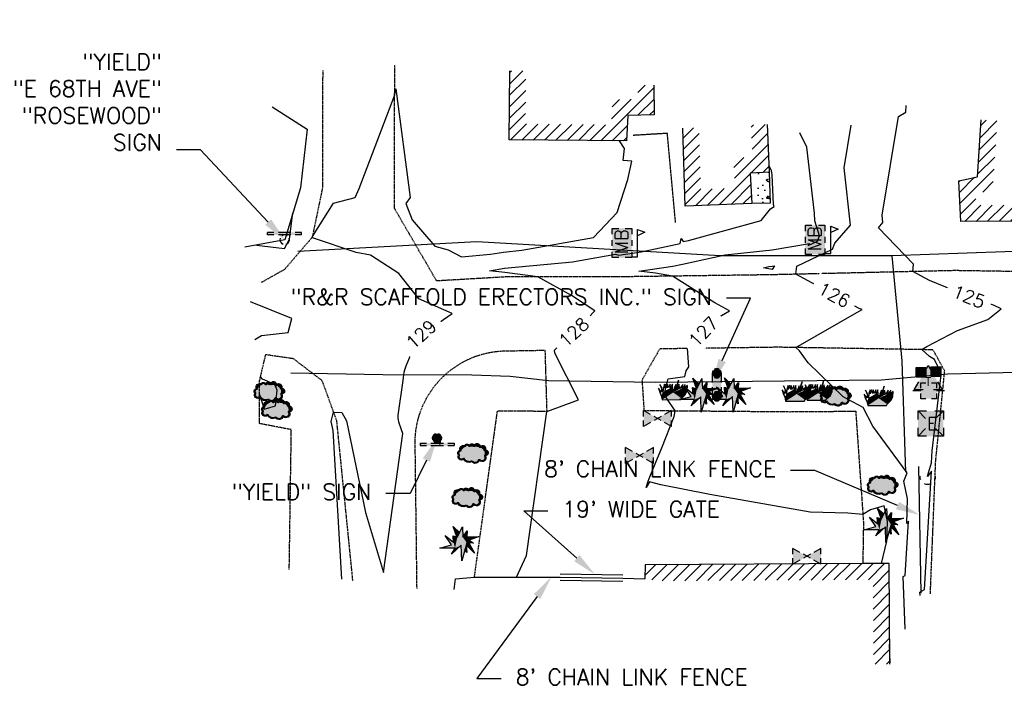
# Model space of a CAD drawing. Header units: feet. Extents: x 351431 to 355879, y 310968 to 329728.
# Tile 75 of 254: x 352480 to 352786, y 318943 to 319150. Entities that reach past the tile are written whole.
import ezdxf
from ezdxf.enums import TextEntityAlignment as Align

# ---------------------------------------------------------------- set-up
doc = ezdxf.new("R2010")
doc.units = ezdxf.units.FT
doc.header["$MEASUREMENT"] = 0
doc.linetypes.add('D25', pattern=[0.375, 0.25, -0.125])
doc.linetypes.add('HIDDEN2', pattern=[0.1875, 0.125, -0.0625])
for name, color, linetype in [('EHIST', 56, 'Continuous'), ('EHYSC', 161, 'Continuous'), ('ELIF', 153, 'LINKFENCE'), ('ELIST', 3, 'Continuous'), ('ELTCH-EG2', 253, 'Continuous'), ('ELTCN-EG2', 251, 'Continuous'), ('ELTT', 3, 'Continuous'), ('ELUG', 153, 'EGASRT'), ('ELUTU', 153, 'UT'), ('ELYSC', 2, 'Continuous'), ('ELYSP', 1, 'D25'), ('ELYSU', 2, 'HIDDEN2'), ('ESFS', 153, 'Continuous'), ('ESIM', 153, 'Continuous'), ('ESIO', 4, 'Continuous'), ('ESIP', 41, 'Continuous'), ('ESIS', 5, 'Continuous'), ('ESMask', 155, 'Continuous'), ('ESUE', 2, 'Continuous'), ('ESUT', 2, 'Continuous'), ('ESUU', 13, 'Continuous'), ('ESUW', 5, 'Continuous'), ('ETFS', 6, 'Continuous'), ('ETIF', 4, 'Continuous'), ('ETIS', 2, 'Continuous'), ('ETTC', 252, 'Continuous')]:
    doc.layers.add(name, color=color, linetype=linetype)
doc.styles.add('ANNO-TOPO', font='simplex.shx')
doc.styles.add('L60', font='simplex', dxfattribs={"height": 2.4})
doc.styles.add('L80', font='simplex', dxfattribs={"height": 4})
doc.styles.add('ROMANSM', font='romansm.shx')
doc.linetypes.add('EGASRT', pattern='A,0.15,-0.07,0.15,-0.04,["G",ROMANSM,S=0.08,R=0,X=-0.005,Y=-0.04],-0.12,0.15,-0.07,0.15,-0.04,[")",ROMANSM,S=0.08,R=0,X=-0.09,Y=-0.04],-0.075', length=1.015)
doc.linetypes.add('LINKFENCE', pattern='A,0.25,-0.08,0.25,-0.08,["X",ROMANSM,S=0.08,R=0,X=-0.004,Y=-0.04],-0.12', length=0.78)
doc.linetypes.add('UT', pattern='A,0.25,-0.07,0.07,-0.07,0.07,-0.07,0.25,-0.08,["UT",ROMANSM,S=0.08,R=0,X=-0.04,Y=-0.04],-0.15', length=1.08)

# ---------------------------------------------------------------- blocks, each defined once
blk = doc.blocks.new('ESUANCHOR')
for start, end in [(155, 205), (90, 115), (245, 270)]:
    blk.add_arc((0, 0), 0.0492, start, end)
blk = doc.blocks.new('ESUPOLE')
for p, q in [((-0.0492, 0), (-0.0984, 0)), ((-0.0492, 0.0492), (-0.0167, 0.0492)), ((-0.0492, 0.0167), (-0.0492, 0.0492)), ((0.0167, 0.0492), (0.0492, 0.0492)), ((0.0492, 0.0492), (0.0492, 0.0167)), ((0.0984, 0), (0.0492, 0)), ((-0.0492, -0.0492), (-0.0492, -0.0167)), ((-0.0167, -0.0492), (-0.0492, -0.0492)), ((0.0492, -0.0492), (0.0167, -0.0492)), ((0.0492, -0.0167), (0.0492, -0.0492))]:
    blk.add_line(p, q)
at = {"layer": 'ESMask'}
blk.add_solid([(-0.0492, -0.0492), (-0.0492, 0.0492), (0.0492, -0.0492), (0.0492, 0.0492)], dxfattribs=at)
blk = doc.blocks.new('ESUTPED')
for points in [[(-0.0325, 0.0438), (0, 0.1), (0.0325, 0.0438)], [(-0.0325, -0.05), (-0.0866, -0.05), (-0.058, -0.0005)], [(0.058, -0.0005), (0.0866, -0.05), (0.0325, -0.05)]]:
    blk.add_lwpolyline(points)
at = {"layer": 'ESMask'}
blk.add_solid([(-0.0866, -0.05), (0, 0.1), (0.0866, -0.05)], dxfattribs=at)
at = {"style": 'L60'}
blk.add_text('T', height=0.0528, dxfattribs=at).set_placement((0, -0.0001), align=Align.MIDDLE)
blk = doc.blocks.new('ESUETRANS')
for p, q in [((-0.0787, 0.0787), (-0.0314, 0.0314)), ((0.0307, 0.0307), (0.0787, 0.0787)), ((-0.0787, -0.0787), (-0.0314, -0.0314)), ((0.0307, -0.0307), (0.0787, -0.0787))]:
    blk.add_line(p, q)
for points in [[(-0.0787, 0.0262), (-0.0787, 0.0787), (-0.0262, 0.0787)], [(0.0262, 0.0787), (0.0787, 0.0787), (0.0787, 0.0262)], [(-0.0787, -0.0787), (-0.0787, -0.0262)], [(0.0787, -0.0262), (0.0787, -0.0787), (0.0262, -0.0787)], [(-0.0262, -0.0787), (-0.0787, -0.0787)]]:
    blk.add_lwpolyline(points)
at = {"layer": 'ESMask'}
blk.add_solid([(-0.0787, 0.0787), (-0.0787, -0.0787), (0.0787, 0.0787), (0.0787, -0.0787)], dxfattribs=at)
at = {"style": 'L80'}
blk.add_text('E', height=0.08, dxfattribs=at).set_placement((-0.0232, -0.0394))
blk = doc.blocks.new('ESUVALVE')
for p, q in [((-0.0866, 0.0124), (-0.0866, 0.0495)), ((-0.0433, 0.0247), (-0.0866, 0.0495)), ((0.0217, -0.0124), (-0.0217, 0.0124)), ((0.0217, 0.0124), (-0.0217, -0.0124)), ((0.0866, 0.0495), (0.0433, 0.0247)), ((0.0866, 0.0124), (0.0866, 0.0495)), ((-0.0866, -0.0495), (-0.0866, -0.0124)), ((-0.0433, -0.0247), (-0.0866, -0.0495)), ((0.0866, -0.0495), (0.0433, -0.0247)), ((0.0866, -0.0495), (0.0866, -0.0124))]:
    blk.add_line(p, q)
at = {"layer": 'ESMask'}
blk.add_solid([(-0.0866, -0.0495), (-0.0866, 0.0495), (0.0866, 0.0495), (0.0866, -0.0495)], dxfattribs=at)
blk = doc.blocks.new('ESIPUBSIGN')
at = {"layer": 'ESMask'}
h = blk.add_hatch(color=256, dxfattribs=at)
edge = h.paths.add_edge_path()
edge.add_arc((0, 0), 0.03, 90, 450)
for p, q in [((-0.03, 0.1047), (-0.0447, 0.1047)), ((-0.0447, 0.1047), (-0.0447, 0.066)), ((-0.03, 0.1047), (-0.03, 0.066)), ((-0.0447, 0.0381), (-0.0447, -0.0393)), ((-0.03, 0.0381), (-0.03, -0.0393)), ((-0.0447, -0.0672), (-0.0447, -0.1059)), ((-0.03, -0.1059), (-0.0447, -0.1059)), ((-0.03, -0.0672), (-0.03, -0.1059))]:
    blk.add_line(p, q)
for start, end in [(144.23142, 216.35632), (17.97024, 107.04945), (253.53828, 340.78828)]:
    blk.add_arc((0, 0), 0.03, start, end)
blk.add_solid([(-0.0447, -0.1059), (-0.03, -0.1059), (-0.0447, 0.1047), (-0.03, 0.1047)], dxfattribs=at)
blk = doc.blocks.new('ESIPOST')
blk.add_lwpolyline([(0.03, 0.0299), (0.03, -0.03), (-0.03, -0.03), (-0.03, 0.0299), (0.03, 0.0299)])
at = {"layer": 'ESMask'}
blk.add_solid([(-0.03, -0.03), (-0.03, 0.0299), (0.03, -0.03), (0.03, 0.0299)], dxfattribs=at)
blk = doc.blocks.new('ESISHRUB')
blk.add_lwpolyline([(-0.0653, -0.0365), (0.0516, -0.0362), (0.0547, -0.028), (0.0786, -0.0063), (0.0901, 0.0179), (0.0919, 0.0514), (0.0684, 0.0347), (0.0778, 0.0586), (0.06, 0.034), (0.0625, 0.058), (0.0457, 0.0321), (0.0387, 0.0593), (0.0334, 0.0357), (0.0299, 0.0596), (0.0369, 0.0842), (0.0292, 0.0596), (0.0211, 0.034), (0.0194, 0.0586), (0.0092, 0.0343), (0.0037, 0.0084), (0.0002, 0.0366), (-0.0016, 0.0603), (-0.0131, 0.0366), (-0.0145, 0.0603), (-0.0261, 0.037), (-0.0321, 0.0606), (-0.0334, 0.037), (-0.0418, 0.0603), (-0.0503, 0.0366), (-0.0506, 0.0609), (-0.0576, 0.037), (-0.06, 0.0113), (-0.0657, 0.035), (-0.0786, 0.0583), (-0.0688, 0.034), (-0.0716, 0.0104), (-0.0877, 0.0347), (-0.0804, 0.0113), (-0.0702, -0.0122)], close=True)
at = {"layer": 'ESMask'}
for points in [[(0.0292, 0.0596), (0.0369, 0.0842), (0.0299, 0.0596), (0.0292, 0.0596)], [(-0.0877, 0.0347), (-0.0804, 0.0113), (-0.0716, 0.0104), (-0.0702, -0.0122)], [(-0.0786, 0.0583), (-0.0688, 0.034), (-0.0657, 0.035), (-0.0786, 0.0583)], [(-0.0688, 0.034), (-0.0716, 0.0104), (-0.0657, 0.035), (-0.06, 0.0113)], [(-0.0702, -0.0122), (-0.06, 0.0113), (-0.0716, 0.0104), (-0.0702, -0.0122)], [(-0.0653, -0.0365), (0.0037, 0.0084), (-0.0702, -0.0122), (-0.06, 0.0113)], [(0.0516, -0.0362), (0.0547, -0.028), (-0.0653, -0.0365), (0.0037, 0.0084)], [(-0.06, 0.0113), (-0.0503, 0.0366), (-0.0576, 0.037), (-0.06, 0.0113)], [(-0.06, 0.0113), (-0.0503, 0.0366), (-0.0334, 0.037), (-0.06, 0.0113)], [(-0.06, 0.0113), (-0.0334, 0.037), (-0.0261, 0.037), (-0.06, 0.0113)], [(-0.06, 0.0113), (-0.0261, 0.037), (-0.0131, 0.0366), (-0.06, 0.0113)], [(-0.06, 0.0113), (-0.0131, 0.0366), (0.0037, 0.0084), (0.0002, 0.0366)], [(-0.0576, 0.037), (-0.0506, 0.0609), (-0.0503, 0.0366), (-0.0576, 0.037)], [(-0.0503, 0.0366), (-0.0418, 0.0603), (-0.0334, 0.037), (-0.0503, 0.0366)], [(-0.0334, 0.037), (-0.0321, 0.0606), (-0.0261, 0.037), (-0.0334, 0.037)], [(-0.0261, 0.037), (-0.0145, 0.0603), (-0.0131, 0.0366), (-0.0261, 0.037)], [(-0.0131, 0.0366), (-0.0016, 0.0603), (0.0002, 0.0366), (-0.0131, 0.0366)], [(0.0037, 0.0084), (0.0092, 0.0343), (0.0211, 0.034), (0.0194, 0.0586)], [(0.0037, 0.0084), (0.0211, 0.034), (0.0457, 0.0321), (0.0334, 0.0357)], [(0.0037, 0.0084), (0.0457, 0.0321), (0.06, 0.034), (0.0037, 0.0084)], [(0.0037, 0.0084), (0.06, 0.034), (0.0547, -0.028), (0.0786, -0.0063)], [(0.0211, 0.034), (0.0292, 0.0596), (0.0334, 0.0357), (0.0299, 0.0596)], [(0.0334, 0.0357), (0.0387, 0.0593), (0.0457, 0.0321), (0.0334, 0.0357)], [(0.0457, 0.0321), (0.0625, 0.058), (0.06, 0.034), (0.0457, 0.0321)], [(0.06, 0.034), (0.0778, 0.0586), (0.0684, 0.0347), (0.06, 0.034)], [(0.06, 0.034), (0.0684, 0.0347), (0.0786, -0.0063)], [(0.0684, 0.0347), (0.0919, 0.0514), (0.0786, -0.0063), (0.0901, 0.0179)]]:
    blk.add_solid(points, dxfattribs=at)
blk = doc.blocks.new('ESIDTREE')
blk.add_lwpolyline([(-0.0825, 0.0208, -0.658219), (-0.0543, 0.049, -0.594626), (-0.0245, 0.0498, -0.704437), (0.0052, 0.0498, -0.885068), (0.0416, 0.0438, -0.916303), (0.0721, 0.0223, -1.027393), (0.0751, -0.0141, -0.880235), (0.0364, -0.0431, -0.569977), (-0.0089, -0.052, -0.370407), (-0.061, -0.0364, -0.824221), (-0.0922, -0.0097, -0.566054), (-0.0825, 0.0208, -0.480508)], format="xyb")
at = {"layer": 'ESMask', "const_width": 0.01}
blk.add_lwpolyline([(-0.0779, 0.0227, -0.792768), (-0.0511, 0.0413, -0.768721), (-0.0289, 0.0473, 0.639322), (-0.0198, 0.0481, -0.704437), (0.0005, 0.0481, 0.72706), (0.01, 0.0484, -0.885068), (0.0366, 0.044, 0.713475), (0.0454, 0.0406, -0.916303), (0.0678, 0.0248, 0.615666), (0.0727, 0.0173, -1.027393), (0.0748, -0.0091, 0.556873), (0.0707, -0.0166, -0.880235), (0.04, -0.0396, 0.556256), (0.0317, -0.0414, -0.62875), (-0.0075, -0.0457, -0.457201), (-0.0599, -0.0275, -1.148825), (-0.0854, -0.0089, -0.666281), (-0.0814, 0.0159, 0.45741)], format="xyb", close=True, dxfattribs=at)
at = {"layer": 'ESMask'}
for points in [[(-0.0825, 0.0208), (-0.0922, -0.0097), (0.0721, 0.0223), (0.0751, -0.0141)], [(-0.0825, 0.0208), (-0.0543, 0.049), (0.0721, 0.0223), (0.0416, 0.0438)], [(-0.079, 0.0326), (-0.0729, 0.0238), (-0.0638, 0.0466), (-0.0573, 0.0372)], [(-0.0187, 0.044), (-0.0158, 0.0532), (-0.0004, 0.0423), (-0.0009, 0.052)], [(0.0105, 0.0432), (0.0168, 0.0574), (0.0348, 0.0399), (0.0336, 0.0548)], [(0.0445, 0.0383), (0.0562, 0.0462), (0.0628, 0.0226), (0.0702, 0.0328)], [(0.0704, -0.0072), (0.085, -0.004), (0.0691, 0.0173), (0.0823, 0.0154)], [(-0.087, -0.0082), (-0.0836, -0.0336), (0.0749, -0.0108), (0.0649, -0.0431)], [(-0.0495, -0.0328), (-0.05, -0.0434), (0.0292, -0.0385), (0.018, -0.0545)]]:
    blk.add_solid(points, dxfattribs=at)
blk = doc.blocks.new('ESICTREE')
blk.add_lwpolyline([(-0.0228, 0.0326), (0.0086, 0.0955), (0.012, 0.0318), (0.0384, 0.0707), (0.0368, 0.0342), (0.1121, 0.0359), (0.0509, 0.0144), (0.0782, -0.0055), (0.036, -0.003), (0.0045, -0.1139), (0.002, -0.0179), (-0.0592, -0.0742), (-0.0369, -0.0353), (-0.1304, -0.0353), (-0.0584, -0.0162), (-0.0982, 0.0425), (-0.046, 0.0003), (-0.0493, 0.04)], close=True)
for points in [[(-0.0255, 0.0334), (-0.0485, 0.0988), (-0.0089, 0.0605)], [(0.0483, -0.0037), (0.084, -0.0667), (0.0324, -0.0157), (0.0368, -0.0626), (0.0245, -0.0432)]]:
    blk.add_lwpolyline(points)
at = {"layer": 'ESMask'}
for points in [[(-0.0255, 0.0334), (-0.0485, 0.0988), (-0.0228, 0.0326), (-0.0089, 0.0605)], [(-0.0228, 0.0326), (0.0086, 0.0955), (-0.0369, -0.0353), (0.002, -0.0179)], [(0.002, -0.0179), (0.0086, 0.0955), (0.036, -0.003), (0.012, 0.0318)], [(0.012, 0.0318), (0.0384, 0.0707), (0.036, -0.003), (0.0368, 0.0342)], [(-0.0369, -0.0353), (-0.0584, -0.0162), (-0.046, 0.0003), (-0.0982, 0.0425)], [(-0.046, 0.0003), (-0.0369, -0.0353), (-0.0493, 0.04), (-0.0228, 0.0326)], [(0.0368, 0.0342), (0.1121, 0.0359), (0.036, -0.003), (0.0509, 0.0144)], [(0.036, -0.003), (0.0509, 0.0144), (0.0782, -0.0055)], [(-0.0369, -0.0353), (-0.1304, -0.0353), (-0.0584, -0.0162)], [(-0.0369, -0.0353), (0.002, -0.0179), (-0.0592, -0.0742)], [(0.002, -0.0179), (0.036, -0.003), (0.0045, -0.1139)], [(0.0245, -0.0432), (0.0368, -0.0626), (0.0324, -0.0157)], [(0.0324, -0.0157), (0.036, -0.003), (0.084, -0.0667), (0.0483, -0.0037)]]:
    blk.add_solid(points, dxfattribs=at)
blk = doc.blocks.new('ESIMAIL')
for points in [[(-0.0603, 0.0542), (-0.0603, 0.0903), (-0.0205, 0.0903)], [(0.0204, 0.0903), (0.0602, 0.0903), (0.0602, 0.0542)], [(0.0602, -0.085), (0.0965, -0.085), (0.0965, 0.0843), (0.142, 0.0674), (0.0965, 0.0452)], [(-0.0603, -0.0181), (-0.0603, 0.0181)], [(0.0602, 0.0181), (0.0602, -0.0181)], [(-0.0603, -0.0903), (-0.0603, -0.0542)], [(0.0602, -0.0542), (0.0602, -0.0903), (0.0204, -0.0903)], [(-0.0205, -0.0903), (-0.0603, -0.0903)]]:
    blk.add_lwpolyline(points)
at = {"layer": 'ESMask'}
for points in [[(-0.0602, 0.0903), (-0.0602, -0.0904), (0.0601, 0.0903), (0.0608, -0.0911)], [(0.0965, 0.0452), (0.142, 0.0674), (0.0965, 0.0843), (0.0965, 0.0452)]]:
    blk.add_solid(points, dxfattribs=at)
at = {"style": 'L80'}
blk.add_text('MB', height=0.08, rotation=90, dxfattribs=at).set_placement((0.0368, -0.0688))
blk = doc.blocks.new('ESIPVTSIGN')
for p, q in [((0.0573, 0.0286), (0, 0.0286)), ((0.143, 0.0286), (0.0857, 0.0286)), ((0, -0.0286), (0.0573, -0.0286)), ((0.0857, -0.0286), (0.143, -0.0286))]:
    blk.add_line(p, q)
for centre, start, end in [((0, 0), 145.06818, 214.93182), ((0, 0), 55.06818, 124.93182), ((0, 0), 325.06818, 34.93182), ((0.143, 0), 145.06818, 214.93182), ((0.143, 0), 55.06818, 124.93182), ((0.143, 0), 325.06818, 34.93182), ((0, 0), 235.06818, 304.93182), ((0.143, 0), 235.06818, 304.93182)]:
    blk.add_arc(centre, 0.0286, start, end)
at = {"layer": 'ESMask', "const_width": 0.0286}
for points in [[(0.0048, -0.0135, 0.998377), (-0.0048, 0.0135, 1.001626), (0.0048, -0.0135, -0.622608)], [(0.1478, -0.0135, 0.998377), (0.1382, 0.0135, 1.001626), (0.1478, -0.0135, -0.622608)]]:
    blk.add_lwpolyline(points, format="xyb", dxfattribs=at)
at = {"layer": 'ESMask'}
blk.add_solid([(0, 0.0286), (0.143, 0.0286), (0, -0.0286), (0.143, -0.0286)], dxfattribs=at)

msp = doc.modelspace()

# ---------------------------------------------------------------- hatches: boundary and pattern name
at = {"layer": 'EHIST'}
h = msp.add_hatch(dxfattribs=at)
h.set_pattern_fill('ANSI31', color=256, scale=20, style=0)
h.paths.add_polyline_path([(352778.68, 319118.55), (352783.67, 319118.21), (352782.24, 319096.76), (352776.92, 319095.63), (352777.11, 319092), (352801.04, 319092.09), (352800.94, 319095.42), (352789.5, 319094.82), (352789.35, 319124.01), (352818.87, 319123.71), (352819.27, 319149.59), (352824.27, 319149.52), (352823.8, 319118.66), (352794.38, 319118.96), (352794.47, 319100.09), (352805.77, 319100.68), (352806.21, 319087.11), (352772.36, 319086.99), (352771.71, 319099.63), (352777.51, 319100.86)])
h = msp.add_hatch(dxfattribs=at)
h.set_pattern_fill('ANSI31', color=256, scale=20, style=0)
h.paths.add_polyline_path([(352632.46, 319133.74), (352637.46, 319133.69), (352637.29, 319117.24), (352663.86, 319116.99), (352664.29, 319124.81), (352672.17, 319124.96), (352672.14, 319129.22), (352677.14, 319129.26), (352677.22, 319120.05), (352669.03, 319119.9), (352668.59, 319111.95), (352632.24, 319112.29)])
h = msp.add_hatch(dxfattribs=at)
h.set_pattern_fill('ANSI31', color=256, scale=20, style=0)
h.paths.add_polyline_path([(352686.13, 319115.91), (352691.13, 319116.06), (352691.71, 319096.93), (352702.24, 319097.32), (352701.76, 319106.68), (352707.67, 319106.98), (352707.31, 319116.89), (352712.31, 319117.07), (352712.84, 319102.24), (352707.01, 319101.94), (352707.49, 319092.51), (352686.87, 319091.74)])
h = msp.add_hatch(dxfattribs=at)
h.set_pattern_fill('ANSI31', color=256, scale=20, style=0)
h.paths.add_polyline_path([(352745.28, 318949.6), (352750.28, 318949.62), (352750.11, 318980.81), (352741.93, 318980.77), (352674.44, 318980.39), (352674.27, 318976.08), (352679.22, 318975.42), (352741.95, 318975.77), (352745.14, 318975.79)])
at = {"layer": 'EHYSC'}
h = msp.add_hatch(dxfattribs=at)
h.set_pattern_fill('AR-CONC', color=256, scale=1.25, style=0)
h.set_pattern_definition([(50, (0, 0), (8.96575228, -0.78440169), [0.9375, -10.3125]), (355, (0, 0), (-1.73439167, 9.40240167), [0.75, -8.25]), (100.4514, (0.747, -0.065), (7.23136727, 8.61799428), [0.79675238, -8.7642764]), (46.1842, (0, 2.5), (13.3405131, -2.06898768), [1.40625, -15.46875]), (96.6356, (1.112, 2.328), (11.68328382, 12.1764734), [1.1951286, -13.1464125]), (351.1842, (0, 2.5), (11.6832743, 12.1764825), [1.125, -12.375]), (21, (1.25, 1.875), (7.46133815, -5.03273613), [0.9375, -10.3125]), (326, (1.25, 1.875), (3.04144165, 9.06437556), [0.75, -8.25]), (71.4514, (1.872, 1.456), (10.50278286, 4.03163121), [0.79675238, -8.7642764]), (37.5, (0, 0), (0.151998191, 4.161173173), [0, -8.15, 0, -8.375, 0, -8.28125]), (7.5, (0, 0), (3.28836922, 4.9301464), [0, -4.775, 0, -7.9625, 0, -3.15625]), (327.5, (-2.7875, 0), (6.672780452, -0.281935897), [0, -3.125, 0, -9.75, 0, -12.9375]), (317.5, (-4.0375, 0), (7.28982712, 1.25131228), [0, -4.0625, 0, -6.475, 0, -9.1875])])
h.paths.add_polyline_path([(352713.23, 319092.62), (352707.49, 319092.51), (352707.01, 319101.94), (352712.84, 319102.24)])

# ---------------------------------------------------------------- linework, layer by layer
at = {"layer": 'ELIF', "flags": 128}
for points in [[(352760.01, 318971.63), (352759.37, 319010.95)], [(352615.14, 318972.79), (352615.54, 318976.02), (352621.34, 318976.58), (352648.03, 318976.62)], [(352648.03, 318976.62), (352667.47, 318976.31)], [(352648.04, 318977.62), (352667.49, 318977.31)], [(352648.01, 318975.63), (352667.45, 318975.31)], [(352667.47, 318976.31), (352674.27, 318976.08)]]:
    msp.add_lwpolyline(points, dxfattribs=at)
at = {"layer": 'ELIST', "flags": 128}
for points in [[(352824.27, 319149.52), (352823.8, 319118.66), (352794.38, 319118.96), (352794.47, 319100.09), (352805.77, 319100.68), (352806.21, 319087.11), (352772.36, 319086.99), (352771.71, 319099.63), (352777.51, 319100.86), (352778.68, 319118.55)], [(352677.14, 319129.26), (352677.22, 319120.05), (352669.03, 319119.9), (352668.59, 319111.95), (352632.24, 319112.29), (352632.46, 319133.74)], [(352712.31, 319117.07), (352712.84, 319102.24), (352707.01, 319101.94), (352707.49, 319092.51), (352686.87, 319091.74), (352686.13, 319115.91)], [(352750.28, 318949.62), (352750.11, 318980.81), (352741.93, 318980.77), (352674.44, 318980.39), (352674.27, 318976.08)]]:
    msp.add_lwpolyline(points, dxfattribs=at)
at = {"layer": 'ELTCH-EG2', "flags": 128}
for points, elevation in [([(352580.32, 318975.94), (352577.65, 319022.06), (352576.99, 319024.88), (352577.71, 319027.79), (352580.34, 319027.72), (352581.72, 319025.08), (352587.69, 318996.62), (352593.19, 318978.07), (352599.26, 319021.12), (352598.81, 319022.26), (352598.47, 319023.24), (352598.21, 319024.07), (352598.03, 319024.8), (352597.9, 319025.42), (352597.81, 319025.97), (352597.77, 319026.45), (352597.76, 319026.86), (352599.37, 319037.57), (352599.45, 319038.53), (352599.57, 319039.4), (352599.7, 319040.2), (352599.86, 319040.92), (352600.04, 319041.57), (352600.23, 319042.16), (352600.44, 319042.69), (352603.87, 319050.79), (352604.2, 319051.19), (352604.53, 319051.56), (352604.88, 319051.9), (352605.23, 319052.22), (352605.59, 319052.52), (352605.96, 319052.79), (352606.32, 319053.03), (352606.69, 319053.25), (352607.07, 319053.45), (352607.44, 319053.62), (352607.81, 319053.77), (352614.58, 319058.36), (352604.17, 319062.98), (352598.02, 319070.79), (352589.21, 319076.52), (352584.77, 319077.3), (352571.21, 319081.94), (352571.08, 319081.99), (352571.1, 319082.03), (352571.11, 319082.07), (352571.18, 319082.35), (352577.72, 319092.68), (352584.5, 319094.4), (352585.68, 319097.16), (352596.71, 319126.25), (352597.02, 319128.14), (352601.53, 319094.37), (352600.13, 319092.55), (352602.09, 319087.46), (352609.16, 319079.29), (352613.3, 319078.16), (352617.39, 319076.01), (352626.41, 319076.83), (352630.43, 319077.48), (352636.18, 319078.04), (352658.41, 319082.03), (352665.75, 319089.75), (352669.05, 319100.02), (352670.32, 319105.7), (352667.64, 319105.94), (352668.02, 319109.65), (352666.43, 319111.97)], 129), ([(352747.79, 318980.8), (352749.43, 318987.78), (352749.62, 318993.87), (352748.58, 318998.74), (352744.28, 318997.5), (352741.96, 318996.03), (352737.28, 318996.49), (352725.59, 318996.8), (352694.52, 319002.2), (352679.32, 319005.28), (352675.8, 319006.2), (352674.72, 319004.45), (352675.32, 319006.37), (352675.67, 319007.19), (352677.74, 319012.28), (352679.63, 319016.72), (352683.42, 319026.42), (352683.7, 319028.24), (352680.95, 319032.33), (352680.58, 319034.55), (352681.58, 319038.18), (352686.71, 319038.86), (352687.13, 319040.62), (352687.95, 319041.85), (352687.54, 319047.54), (352696.12, 319056.64), (352700.59, 319059.21), (352696.01, 319061.77), (352682.95, 319070), (352677.61, 319070.95), (352672.44, 319071.59), (352682.96, 319073.11), (352686.01, 319073.75), (352699.28, 319076.6), (352713.85, 319078.17), (352725.43, 319080.16), (352724.94, 319079.46), (352727.89, 319080.86), (352728.53, 319082.52), (352727.05, 319087.16), (352726.92, 319089.58), (352724.61, 319110.04), (352722.4, 319114.43)], 127), ([(352755.07, 318960.47), (352754.5, 318976.74), (352755.13, 318977.11), (352756.14, 318993.99), (352755.6, 318993.21), (352755.83, 319000.85), (352754.66, 319006.36), (352755.69, 319009), (352745.02, 319023.48), (352742.03, 319029.28), (352735.83, 319032.55), (352724.98, 319043.1), (352722.33, 319046.78), (352721.16, 319047.84), (352740.83, 319059.14), (352741.72, 319059.61), (352740.86, 319059.97), (352721.2, 319070.59), (352721.44, 319073.08), (352732.53, 319078.37), (352733.24, 319080.22), (352738.1, 319085.85), (352736.11, 319103.58), (352738.32, 319116.88)], 126), ([(352634.5, 318976.6), (352637.56, 318983.28), (352643.88, 319028.03), (352653.73, 319031.58), (352646.41, 319046.07), (352646.33, 319047.05), (352654.81, 319054.96), (352658.82, 319059.28), (352651.53, 319064), (352641.12, 319069.75), (352630.88, 319071.13), (352626.1, 319071.66), (352630.79, 319072.43), (352651.9, 319074.47), (352665.19, 319076.86), (352666.26, 319076.56), (352673.22, 319077.55), (352685.26, 319080.11), (352685.6, 319081.72), (352686.21, 319080.72), (352687.82, 319081.06), (352710.36, 319087.32), (352713.33, 319090.87), (352714.44, 319091.63), (352714.26, 319092.21), (352713.78, 319101.4), (352713.62, 319102.75), (352712.76, 319104.46)], 128), ([(352713.8, 319072.11), (352711.14, 319072.63), (352712.81, 319072.98), (352713.8, 319073.09), (352714.58, 319073.23), (352713.8, 319072.11)], 126), ([(352610.71, 319020.04), (352609.76, 319020.4), (352609.71, 319020.38), (352609.66, 319020.36), (352609.6, 319020.33), (352609.54, 319020.3), (352609.47, 319020.25), (352609.4, 319020.19), (352609.31, 319020.12), (352609.22, 319020.03), (352609.1, 319019.92), (352608.96, 319019.76), (352608.78, 319019.55), (352610.79, 319017.81), (352611.01, 319019.16), (352610.71, 319020.04)], 129), ([(352750.45, 318950.01), (352750.25, 318955.79)], 127)]:
    msp.add_lwpolyline(points, dxfattribs=dict(at, elevation=elevation))
at = {"layer": 'ELTCN-EG2', "flags": 128}
for points, elevation in [([(352759.69, 318970.92), (352759.66, 318971.96), (352761.03, 318972.77), (352763.23, 319009.51), (352762.05, 319007.8), (352762.05, 319007.83), (352762.04, 319007.85), (352762.05, 319007.88), (352763.27, 319012.03), (352763.47, 319015.75), (352766.02, 319037.57), (352766.27, 319039.25), (352765.39, 319039.31), (352765.98, 319040.46), (352764.14, 319044.18), (352762.6, 319045.05), (352760.25, 319047.19), (352761.85, 319048.12), (352771.37, 319053.15), (352780.68, 319056.52), (352784.85, 319059.89), (352782.52, 319060.99), (352777.85, 319062.41), (352762.66, 319068.61), (352757.45, 319071.42), (352757.68, 319073.77), (352746.82, 319085.04), (352748.18, 319086.61), (352747.93, 319088.91), (352753.02, 319119.58), (352755.33, 319120.84), (352755.38, 319122.96)], 125), ([(352553.8, 319079.66), (352562.56, 319078.58), (352564.12, 319081.44), (352565.13, 319089.6)], 130), ([(352553.32, 319050.3), (352555.34, 319051.63), (352563.63, 319052.55), (352564.84, 319056.82), (352551.93, 319061.99)], 130), ([(352554.76, 319033.31), (352556.23, 319028.76), (352559.78, 319029.73), (352560.29, 319034.63), (352559.54, 319036.41), (352555.73, 319038), (352555.08, 319038.77)], 130)]:
    msp.add_lwpolyline(points, dxfattribs=dict(at, elevation=elevation))
at = {"layer": 'ELTT', "flags": 128}
msp.add_lwpolyline([(352558.67, 319122.54), (352569.51, 319115.66), (352567.52, 319097.4), (352562.58, 319081.32), (352550.25, 319078.99)], dxfattribs=at)
at = {"layer": 'ELUG', "flags": 128}
for points in [[(353340.53, 319084.36), (353302.38, 319082.54), (353239.87, 319083.67), (353189.09, 319083.31), (353151.96, 319082.77), (353134.74, 319083.11), (353061.12, 319079.36), (353010.32, 319081.34), (352943.65, 319079.65), (352912.02, 319080.33), (352851.91, 319078.26), (352809.42, 319078.42), (352750.91, 319076.32), (352697.65, 319076.28), (352622.19, 319080.67), (352566.64, 319077.66)], [(352750.91, 319076.32), (352754.07, 319043.73), (352755.22, 319009.13)]]:
    msp.add_lwpolyline(points, dxfattribs=at)
at = {"layer": 'ELUTU', "flags": 128}
msp.add_lwpolyline([(353407.9, 319041.87), (353403.53, 319041.33), (353383.31, 319040.11), (353374.54, 319040.78), (353363.64, 319042.26), (353353.9, 319041.69), (353336.13, 319041.41), (353298.66, 319041.53), (353254.31, 319041.92), (353188.27, 319042.87), (353167.68, 319043), (353110.7, 319041.25), (353100.83, 319042.91), (353060.8, 319041.48), (353035.43, 319042.13), (352987.48, 319041.27), (352935.03, 319041.69), (352912.58, 319041.03), (352891.5, 319040.44), (352868.37, 319042.07), (352828.34, 319041.03), (352768.32, 319039.62), (352747.78, 319037.68), (352677.64, 319037.03), (352644.46, 319037.53), (352632.53, 319038.89), (352620.64, 319039.23), (352593.06, 319039.36), (352564.53, 319039.84)], dxfattribs=at)
at = {"layer": 'ELYSC', "flags": 128}
msp.add_lwpolyline([(352712.84, 319102.24), (352713.23, 319092.62), (352707.49, 319092.51)], dxfattribs=at)
at = {"layer": 'ELYSP', "flags": 128}
for points in [[(352932.02, 319129.14), (352925.11, 319104.86), (352917.88, 319085.53), (352903.81, 319072.54), (352886.93, 319070.93), (352839.89, 319071.82), (352806.09, 319071.17), (352770.5, 319071.72), (352713.84, 319070.42), (352665.05, 319069.76), (352630.98, 319069.74), (352609.73, 319068.51), (352596.64, 319091.03), (352596.72, 319135.51)], [(352574.37, 319133.82), (352574.32, 319097.5), (352571.12, 319082.03), (352562.51, 319072.05), (352555.26, 319067.99)], [(352762.9, 318971.38), (352764.54, 319012.38), (352767.35, 319040.59), (352763.72, 319047.14), (352715.77, 319047.93), (352678.93, 319047.42), (352673.43, 319037.78), (352674.05, 319028.32), (352698.34, 319028.12), (352719.37, 319027.94), (352739.73, 319028.1), (352742.14, 318993.4), (352741.93, 318980.77)], [(352564, 318978.95), (352564.65, 319022.35), (352554.79, 319024.24), (352554.74, 319037.32), (352556.72, 319045.71), (352565.17, 319044.48), (352574.14, 319037.61), (352578.64, 319025.21), (352583.65, 318975.33)]]:
    msp.add_lwpolyline(points, dxfattribs=at)
msp.add_lwpolyline([(352603.64, 318973.08), (352603.06, 319019.01, -0.395078), (352630.36, 319046.8), (352643.32, 319047.02), (352643.88, 319028.03), (352628.48, 319028.09), (352621.34, 318976.58)], format="xyb", dxfattribs=at)
at = {"layer": 'ELYSU', "flags": 128}
msp.add_lwpolyline([(352683.85, 319086.66), (352681.3, 319114.31), (352670.73, 319113.68)], dxfattribs=at)
at = {"layer": 'ETFS', "linetype": 'ByBlock', "lineweight": -2}
for p, q in [((352536.51, 319109.17), (352529.01, 319109.17)), ((352601.47, 319002.58), (352593.97, 319002.58))]:
    msp.add_line(p, q, dxfattribs=at)
for points in [[(352557.46, 319086.79), (352536.51, 319109.17)], [(352606.54, 319012.91), (352601.47, 319002.58)]]:
    msp.add_lwpolyline(points, dxfattribs=at)
at = {"layer": 'ETFS'}
for points in [[(352558.37, 319087.65), (352562.58, 319081.32), (352556.54, 319085.94)], [(352605.42, 319013.46), (352609.84, 319019.65), (352607.66, 319012.36)]]:
    msp.add_solid(points, dxfattribs=at)
at = {"layer": 'ETIF', "linetype": 'ByBlock', "lineweight": -2}
for p, q in [((352727.06, 319009.73), (352719.56, 319009.73)), ((352636.73, 318997.17), (352644.23, 318997.17)), ((352622.23, 318945.1), (352629.73, 318945.1))]:
    msp.add_line(p, q, dxfattribs=at)
for points in [[(352752.72, 318998.81), (352727.06, 319009.73)], [(352653.24, 318982.44), (352636.73, 318997.17)], [(352640.88, 318970.57), (352622.23, 318945.1)]]:
    msp.add_lwpolyline(points, dxfattribs=at)
at = {"layer": 'ETIF'}
for points in [[(352753.21, 318999.96), (352759.62, 318995.87), (352752.23, 318997.66)], [(352654.07, 318983.38), (352658.83, 318977.45), (352652.4, 318981.51)], [(352639.87, 318971.31), (352645.31, 318976.62), (352641.89, 318969.83)]]:
    msp.add_solid(points, dxfattribs=at)
at = {"layer": 'ETIS', "linetype": 'ByBlock', "lineweight": -2}
msp.add_line((352707.15, 319063.14), (352699.65, 319063.14), dxfattribs=at)
msp.add_lwpolyline([(352698.35, 319043.81), (352707.15, 319063.14)], dxfattribs=at)
at = {"layer": 'ETIS'}
msp.add_solid([(352699.49, 319043.29), (352695.24, 319036.98), (352697.22, 319044.33)], dxfattribs=at)

# ---------------------------------------------------------------- block references
at = {"layer": 'ESFS', "xscale": 50, "yscale": 50, "zscale": 50}
for p, rotation in [((352562.58, 319081.32), 270), ((352609.84, 319019.65), 90)]:
    msp.add_blockref('ESIPUBSIGN', p, dxfattribs=dict(at, rotation=rotation))
at = {"layer": 'ESIM', "xscale": 50, "yscale": 50, "zscale": 50}
for p in [(352667.24, 319080.29), (352727.15, 319081.26)]:
    msp.add_blockref('ESIMAIL', p, dxfattribs=at)
at = {"layer": 'ESIO', "xscale": 50, "yscale": 50, "zscale": 50}
for name, p in [('ESICTREE', (352691.62, 319033.45)), ('ESICTREE', (352701.45, 319033.5)), ('ESIDTREE', (352557.95, 319034.12)), ('ESISHRUB', (352682.94, 319033.48)), ('ESISHRUB', (352721.27, 319033.01)), ('ESISHRUB', (352727.94, 319033.31)), ('ESIDTREE', (352733.69, 319032.72)), ('ESISHRUB', (352746.73, 319031.68)), ('ESIDTREE', (352560.27, 319028.56)), ('ESIDTREE', (352621.13, 319014.95)), ('ESIDTREE', (352748.22, 319005.05)), ('ESIDTREE', (352619.35, 319001.23)), ('ESICTREE', (352748.91, 318993.07)), ('ESICTREE', (352617.28, 318987.38))]:
    msp.add_blockref(name, p, dxfattribs=at)
at = {"layer": 'ESIP', "xscale": 50, "yscale": 50, "zscale": 50}
for p in [(352759.98, 319040.17), (352764.69, 319040.33)]:
    msp.add_blockref('ESIPOST', p, dxfattribs=at)
at = {"layer": 'ESIS', "xscale": 50, "yscale": 50, "zscale": 50, "rotation": 90}
msp.add_blockref('ESIPVTSIGN', (352696.67, 319032.7), dxfattribs=at)
at = {"layer": 'ESUE', "xscale": 50, "yscale": 50, "zscale": 50}
msp.add_blockref('ESUETRANS', (352763.01, 319024.25), dxfattribs=at)
at = {"layer": 'ESUT', "xscale": 50, "yscale": 50, "zscale": 50}
msp.add_blockref('ESUTPED', (352762.25, 319037.25), dxfattribs=at)
at = {"layer": 'ESUU', "xscale": 50, "yscale": 50, "zscale": 50}
msp.add_blockref('ESUPOLE', (352762.37, 319034.43), dxfattribs=at)
at = {"layer": 'ESUU', "xscale": 50.0000000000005, "yscale": 50.0000000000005, "zscale": 50.0000000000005, "rotation": 89.35748968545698}
msp.add_blockref('ESUANCHOR', (352762.07, 319007.86), dxfattribs=at)
at = {"layer": 'ESUW', "xscale": 50, "yscale": 50, "zscale": 50}
for p in [(352678.25, 319025.83), (352672.69, 319014.37), (352724.59, 318983.05)]:
    msp.add_blockref('ESUVALVE', p, dxfattribs=at)

# ---------------------------------------------------------------- texts
at = {"layer": 'ETFS', "char_height": 5, "attachment_point": 3, "style": 'ANNO-TOPO'}
for s, insert, width in [('"YIELD"\\P"E 68TH AVE"\\P"ROSEWOOD"\\P SIGN', (352524.51, 319139.03), 53.7484), ('"YIELD" SIGN', (352589.47, 319005.53), 47.732)]:
    msp.add_mtext(s, dxfattribs=dict(at, insert=insert, width=width))
at = {"layer": 'ETIF', "char_height": 5, "style": 'ANNO-TOPO'}
for s, insert, attachment_point in [("8' CHAIN LINK FENCE", (352715.06, 319012.68), 3), ("19' WIDE GATE", (352648.73, 319000.17), 1), ("8' CHAIN LINK FENCE", (352634.23, 318948.1), 1)]:
    msp.add_mtext(s, dxfattribs=dict(at, insert=insert, attachment_point=attachment_point))
at = {"layer": 'ETIS', "insert": (352695.15, 319066.09), "char_height": 5, "attachment_point": 3, "style": 'ANNO-TOPO'}
msp.add_mtext('"R&R SCAFFOLD ERECTORS INC." SIGN', dxfattribs=at)

# ---------------------------------------------------------------- next in the draw order: texts
at = {"layer": 'ETTC', "char_height": 4, "attachment_point": 5, "style": 'L80', "bg_fill": 3, "box_fill_scale": 1.5, "bg_fill_color": 256, "bg_fill_true_color": 13158600}
for s, insert, rotation, bg_fill_transparency in [('{126}', (352733.04, 319064.19, 126), 331.6284, 11041964), ('{125}', (352774.85, 319063.63, 125), 337.7873, 8541692), ('{129}', (352604.91, 319051.93, 129), 42.126, 11019312), ('{128}', (352652.3, 319052.61, 128), 42.986, 4709268), ('{127}', (352692.49, 319052.78, 127), 46.6969, 8541644)]:
    msp.add_mtext(s, dxfattribs=dict(at, insert=insert, rotation=rotation, bg_fill_transparency=bg_fill_transparency))

doc.saveas('drawing.dxf')
